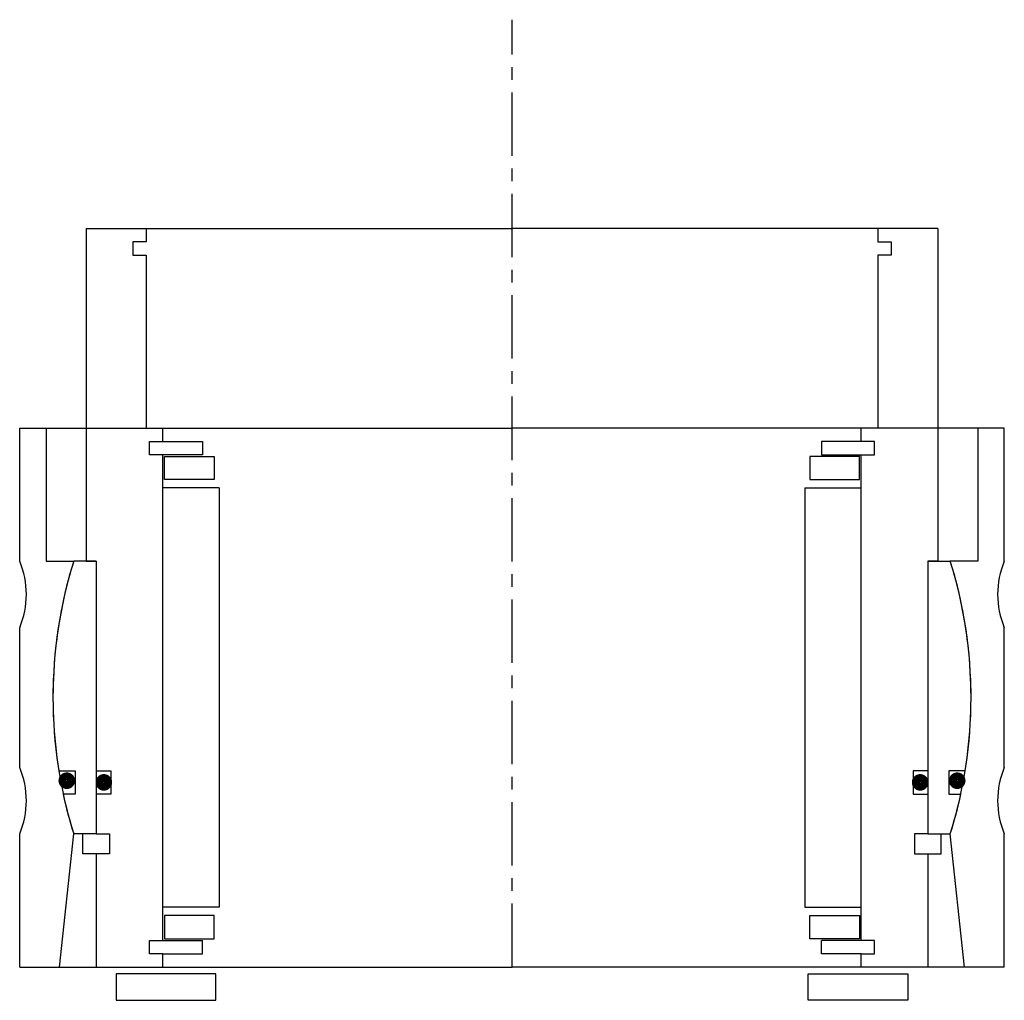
# Model space of a CAD drawing. Header units: millimetres. Extents: x -74 to 74, y -5 to 142.
import ezdxf

# ---------------------------------------------------------------- set-up
doc = ezdxf.new("R2010")
doc.units = ezdxf.units.MM
doc.header["$LTSCALE"] = 0.3
doc.header["$MEASUREMENT"] = 0
doc.linetypes.add('CENTER', pattern=[50.8, 31.75, -6.35, 6.35, -6.35])
doc.layers.get('0').update_dxf_attribs({"linetype": 'CONTINUOUS'})
doc.layers.add('Center', color=1, linetype='CENTER')

# ---------------------------------------------------------------- blocks, each defined once
blk = doc.blocks.new('house4S090')
for p, q in [((-74, 40.5), (-70, 40.5)), ((-74, 20.5), (-74, 40.5)), ((-70, 40.5), (0, 40.5)), ((-70, 40.5), (-70, 20.5)), ((70, 40.5), (0, 40.5)), ((70, 40.5), (70, 20.5)), ((74, 40.5), (70, 40.5)), ((74, 20.5), (74, 40.5)), ((-70, 20.5), (-65.88, 20.5)), ((70, 20.5), (65.88, 20.5)), ((-74, -10.5), (-74, 10.5)), ((74, -10.5), (74, 10.5)), ((-74, -40.5), (-74, -20.5)), ((-68, -40.5), (-65.88, -20.5)), ((68, -40.5), (65.88, -20.5)), ((74, -40.5), (74, -20.5)), ((-74, -40.5), (-68, -40.5)), ((-68, -40.5), (0, -40.5)), ((68, -40.5), (0, -40.5)), ((74, -40.5), (68, -40.5))]:
    blk.add_line(p, q)
for centre, radius, start, end in [((-86, 15.5), 13, 337.3801, 22.6199), ((0, 0), 69, 162.7164, 197.2836), ((0, 0), 69, 342.7164, 17.2836), ((86, 15.5), 13, 157.3801, 202.6199), ((-86, -15.5), 13, 337.3801, 22.6199), ((86, -15.5), 13, 157.3801, 202.6199)]:
    blk.add_arc(centre, radius, start, end)
blk = doc.blocks.new('innerhouse-4S088')
for p, q in [((-64, 70.5), (-55, 70.5)), ((-64, 70.5), (-64, 20.5)), ((-55, 70.5), (0, 70.5)), ((-55, 70.5), (-55, 68.5)), ((55, 70.5), (0, 70.5)), ((64, 70.5), (55, 70.5)), ((55, 70.5), (55, 68.5)), ((64, 70.5), (64, 20.5)), ((-57, 68.5), (-57, 66.5)), ((-55, 68.5), (-57, 68.5)), ((55, 68.5), (57, 68.5)), ((57, 68.5), (57, 66.5)), ((-57, 66.5), (-55, 66.5)), ((-55, 66.5), (-55, 40.5)), ((55, 66.5), (55, 40.5)), ((57, 66.5), (55, 66.5)), ((-55, 40.5), (-52.5, 40.5)), ((-52.5, 38.5), (-52.5, 40.5)), ((52.5, 38.5), (52.5, 40.5)), ((55, 40.5), (52.5, 40.5)), ((-54.5, 38.5), (-52.5, 38.5)), ((-54.5, 36.5), (-54.5, 38.5)), ((-52.5, 38.5), (-46.5, 38.5)), ((-46.5, 38.5), (-46.5, 36.5)), ((52.5, 38.5), (46.5, 38.5)), ((46.5, 38.5), (46.5, 36.5)), ((54.5, 38.5), (52.5, 38.5)), ((54.5, 36.5), (54.5, 38.5)), ((-46.5, 36.5), (-54.5, 36.5)), ((-52.5, -36.5), (-52.5, 36.5)), ((-52.25, 36.25), (-44.75, 36.25)), ((-52.25, 32.75), (-52.25, 36.25)), ((-44.75, 36.25), (-44.75, 32.75)), ((52.25, 36.25), (44.75, 36.25)), ((44.75, 36.25), (44.75, 32.75)), ((46.5, 36.5), (54.5, 36.5)), ((52.25, 32.75), (52.25, 36.25)), ((52.5, -36.5), (52.5, 36.5)), ((-44.75, 32.75), (-52.25, 32.75)), ((44.75, 32.75), (52.25, 32.75)), ((-44, 31.5), (-52.5, 31.5)), ((-44, 31.5), (-44, -31.5)), ((44, 31.5), (44, -31.5)), ((44, 31.5), (52.5, 31.5)), ((-62.5, 20.5), (-65.88, 20.5)), ((-64, 20.5), (-62.5, 20.5)), ((-62.5, 20.5), (-62.5, -20.5)), ((-62.5, 20.5), (-62.5, -11)), ((62.5, 20.5), (62.5, -11)), ((62.5, 20.5), (62.5, -20.5)), ((64, 20.5), (62.5, 20.5)), ((62.5, 20.5), (65.88, 20.5)), ((-68.12, -11), (-65.65, -11)), ((-65.65, -11), (-65.65, -14.5)), ((-62.5, -11), (-60.3, -11)), ((-60.3, -11), (-60.3, -14.5)), ((60.3, -11), (60.3, -14.5)), ((62.5, -11), (60.3, -11)), ((68.12, -11), (65.65, -11)), ((65.65, -11), (65.65, -14.5)), ((-65.65, -14.5), (-67.46, -14.5)), ((-62.5, -14.5), (-62.5, -20.5)), ((-60.3, -14.5), (-62.5, -14.5)), ((60.3, -14.5), (62.5, -14.5)), ((62.5, -14.5), (62.5, -20.5)), ((65.65, -14.5), (67.46, -14.5)), ((-62.5, -20.5), (-65.88, -20.5)), ((-64.5, -23.5), (-64.5, -20.5)), ((-62.5, -20.5), (-60.5, -20.5)), ((-60.5, -20.5), (-60.5, -23.5)), ((60.5, -20.5), (60.5, -23.5)), ((62.5, -20.5), (60.5, -20.5)), ((62.5, -20.5), (65.88, -20.5)), ((64.5, -23.5), (64.5, -20.5)), ((-62.5, -23.5), (-64.5, -23.5)), ((-62.5, -23.5), (-62.5, -40.5)), ((-60.5, -23.5), (-62.5, -23.5)), ((60.5, -23.5), (62.5, -23.5)), ((62.5, -23.5), (62.5, -40.5)), ((62.5, -23.5), (64.5, -23.5)), ((-44, -31.5), (-52.5, -31.5)), ((44, -31.5), (52.5, -31.5)), ((-44.75, -32.75), (-52.25, -32.75)), ((-52.25, -32.75), (-52.25, -36.25)), ((-44.75, -36.25), (-44.75, -32.75)), ((44.75, -32.75), (52.25, -32.75)), ((44.75, -36.25), (44.75, -32.75)), ((52.25, -32.75), (52.25, -36.25)), ((-54.5, -36.5), (-46.5, -36.5)), ((-54.5, -38.5), (-54.5, -36.5)), ((-52.25, -36.25), (-44.75, -36.25)), ((-46.5, -38.5), (-46.5, -36.5)), ((52.25, -36.25), (44.75, -36.25)), ((54.5, -36.5), (46.5, -36.5)), ((46.5, -38.5), (46.5, -36.5)), ((54.5, -38.5), (54.5, -36.5)), ((-52.5, -38.5), (-54.5, -38.5)), ((-52.5, -40.5), (-52.5, -38.5)), ((-52.5, -38.5), (-46.5, -38.5)), ((52.5, -38.5), (46.5, -38.5)), ((52.5, -40.5), (52.5, -38.5)), ((52.5, -38.5), (54.5, -38.5)), ((-62.5, -40.5), (-52.5, -40.5)), ((-52.5, -40.5), (0, -40.5)), ((52.5, -40.5), (0, -40.5)), ((62.5, -40.5), (52.5, -40.5)), ((-44.5, -41.5), (-59.5, -41.5)), ((-59.5, -41.5), (-59.5, -45.5)), ((-44.5, -45.5), (-44.5, -41.5)), ((44.5, -41.5), (59.5, -41.5)), ((44.5, -45.5), (44.5, -41.5)), ((59.5, -41.5), (59.5, -45.5)), ((-59.5, -45.5), (-44.5, -45.5)), ((59.5, -45.5), (44.5, -45.5))]:
    blk.add_line(p, q)
at = {"const_width": 1.2}
for points in [[(-66.27, -12.5, -1), (-67.57, -12.5, -1)], [(-60.7, -12.75, -1), (-62, -12.75, -1)], [(60.7, -12.75, 1), (62, -12.75, 1)], [(66.27, -12.5, 1), (67.57, -12.5, 1)]]:
    blk.add_lwpolyline(points, format="xyb", close=True, dxfattribs=at)
for start, end in [(162.7164, 189.1732), (350.8268, 17.2836), (192.1308, 197.2836), (342.7164, 347.8692)]:
    blk.add_arc((0, 0), 69, start, end)
at = {"layer": 'Center'}
blk.add_line((0, -40.5), (0, 101.87), dxfattribs=at)

msp = doc.modelspace()

# ---------------------------------------------------------------- block references
for name in ['innerhouse-4S088', 'house4S090']:
    msp.add_blockref(name, (0, 40.5))

doc.saveas('drawing.dxf')
